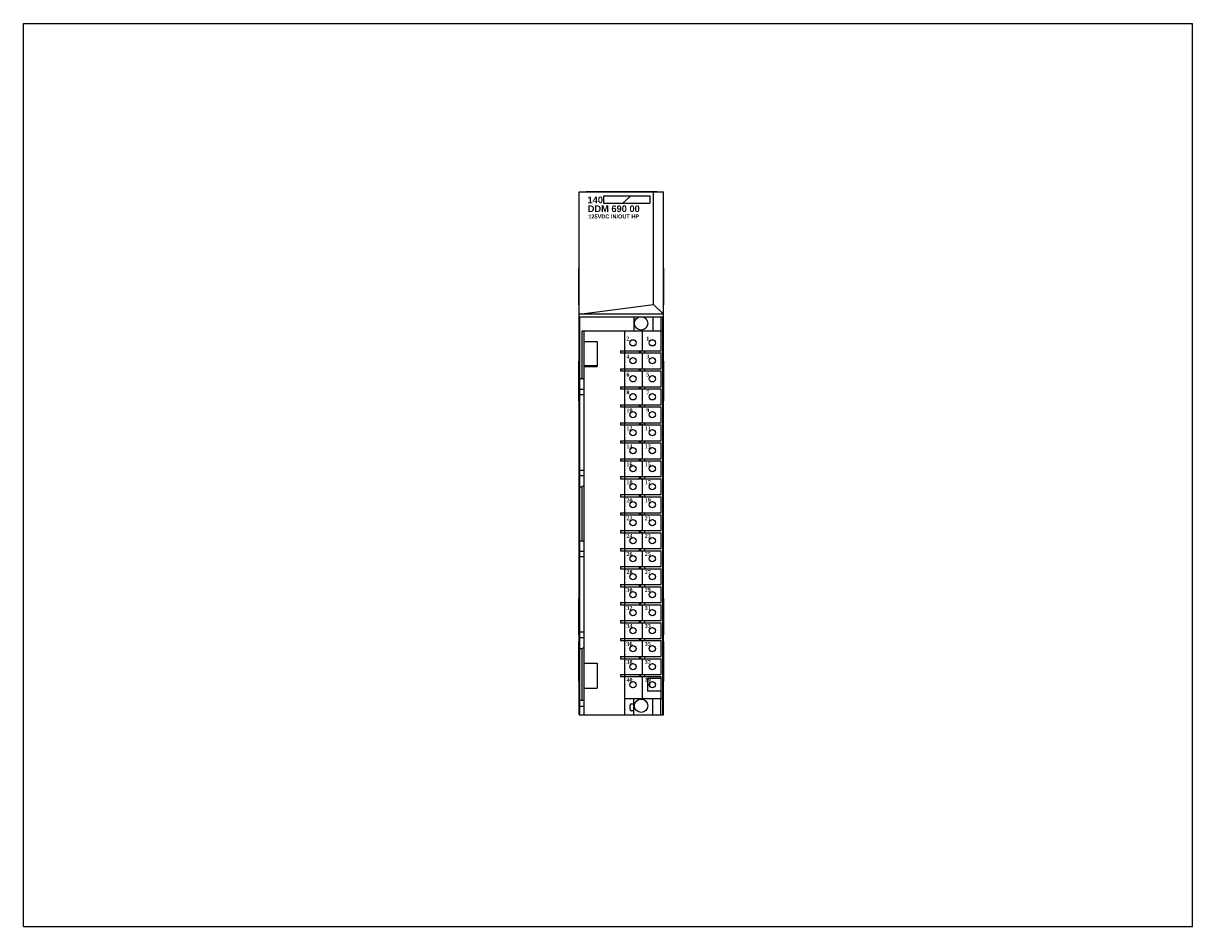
# Model space of a CAD drawing. Extents: x 0 to 22, y 0 to 27.4.
import ezdxf

# ---------------------------------------------------------------- set-up
doc = ezdxf.new("R2010")
doc.units = 0
doc.header["$LTSCALE"] = 1.21
doc.header["$MEASUREMENT"] = 0
doc.layers.get('0').update_dxf_attribs({"linetype": 'CONTINUOUS'})

msp = doc.modelspace()

# ---------------------------------------------------------------- linework, layer by layer
for p, q in [((0, 0), (0, 17)), ((0, 17), (22, 17)), ((22, 0), (22, 17)), ((10.458, 3.989), (10.458, 13.832)), ((10.458, 13.832), (12.046, 13.832)), ((10.588, 13.832), (10.588, 13.837)), ((10.588, 13.837), (11.927, 13.837)), ((10.917, 13.753), (10.917, 13.618)), ((10.917, 13.753), (11.786, 13.753)), ((11.431, 13.753), (11.278, 13.618)), ((11.786, 13.753), (11.786, 13.617)), ((11.859, 11.711), (11.859, 13.832)), ((11.927, 13.832), (11.927, 13.837)), ((12.046, 3.989), (12.046, 13.832)), ((10.917, 13.617), (11.786, 13.617)), ((10.452, 11.7), (10.452, 12.389)), ((10.458, 12.389), (10.452, 12.389)), ((12.046, 12.389), (12.052, 12.389)), ((12.052, 11.7), (12.052, 12.389)), ((10.458, 11.7), (10.452, 11.7)), ((10.458, 11.524), (11.859, 11.711)), ((11.859, 11.711), (12.046, 11.524)), ((12.046, 11.7), (12.052, 11.7)), ((12.046, 11.524), (10.458, 11.524)), ((10.472, 3.989), (10.472, 11.479)), ((10.472, 11.479), (11.616, 11.479)), ((11.486, 11.479), (11.486, 11.212)), ((11.63, 11.479), (12.041, 11.479)), ((11.845, 11.479), (11.845, 11.212)), ((11.994, 11.479), (11.994, 11.212)), ((12.033, 11.212), (12.033, 11.479)), ((12.042, 11.459), (12.041, 11.479)), ((12.042, 3.989), (12.042, 11.459)), ((11.647, 10.847), (11.647, 11.221)), ((10.512, 10.315), (10.512, 11.212)), ((10.512, 11.212), (12.033, 11.212)), ((10.551, 3.989), (10.551, 11.212)), ((10.551, 11.015), (10.797, 11.015)), ((10.797, 11.015), (10.797, 10.543)), ((11.317, 10.839), (11.317, 11.212)), ((12.002, 10.839), (12.002, 11.212)), ((12.034, 4.291), (12.034, 11.212)), ((11.235, 10.839), (11.235, 10.799)), ((11.235, 10.839), (12.002, 10.839)), ((11.235, 10.799), (12.002, 10.799)), ((11.313, 10.839), (11.313, 10.799)), ((11.317, 10.5), (11.317, 10.799)), ((11.589, 10.839), (11.589, 10.799)), ((11.609, 10.839), (11.609, 10.799)), ((11.647, 10.509), (11.647, 10.808)), ((11.687, 10.839), (11.687, 10.799)), ((12.002, 10.5), (12.002, 10.799)), ((10.451, 9.895), (10.451, 10.645)), ((10.451, 10.645), (10.458, 10.645)), ((10.456, 9.895), (10.456, 10.645)), ((12.046, 10.645), (12.051, 10.645)), ((12.051, 9.895), (12.051, 10.645)), ((10.451, 10.52), (10.456, 10.52)), ((10.787, 10.552), (10.551, 10.552)), ((10.551, 10.543), (10.797, 10.543)), ((10.787, 10.552), (10.787, 10.543)), ((11.235, 10.5), (11.235, 10.461)), ((11.235, 10.5), (12.002, 10.5)), ((11.235, 10.461), (12.002, 10.461)), ((11.313, 10.5), (11.313, 10.461)), ((11.317, 10.161), (11.317, 10.461)), ((11.589, 10.5), (11.589, 10.461)), ((11.609, 10.5), (11.609, 10.461)), ((11.647, 10.17), (11.647, 10.469)), ((11.687, 10.5), (11.687, 10.461)), ((12.002, 10.161), (12.002, 10.461)), ((12.046, 10.52), (12.051, 10.52)), ((10.472, 10.315), (10.512, 10.315)), ((10.551, 10.293), (10.512, 10.315)), ((11.235, 10.161), (11.235, 10.122)), ((11.235, 10.161), (12.002, 10.161)), ((11.235, 10.122), (12.002, 10.122)), ((11.313, 10.161), (11.313, 10.122)), ((11.317, 9.823), (11.317, 10.122)), ((11.589, 10.161), (11.589, 10.122)), ((11.609, 10.161), (11.609, 10.122)), ((11.647, 9.832), (11.647, 10.131)), ((11.687, 10.161), (11.687, 10.122)), ((12.002, 9.823), (12.002, 10.122)), ((10.451, 10.02), (10.456, 10.02)), ((10.551, 10.111), (10.472, 10.111)), ((10.551, 10.009), (10.472, 10.009)), ((12.046, 10.02), (12.051, 10.02)), ((10.451, 9.895), (10.458, 9.895)), ((11.235, 9.823), (11.235, 9.783)), ((11.235, 9.823), (12.002, 9.823)), ((11.235, 9.783), (12.002, 9.783)), ((11.313, 9.823), (11.313, 9.783)), ((11.317, 9.484), (11.317, 9.783)), ((11.589, 9.823), (11.589, 9.783)), ((11.609, 9.823), (11.609, 9.783)), ((11.647, 9.493), (11.647, 9.792)), ((11.687, 9.823), (11.687, 9.783)), ((12.002, 9.484), (12.002, 9.783)), ((12.051, 9.895), (12.046, 9.895)), ((11.235, 9.484), (11.235, 9.445)), ((11.235, 9.484), (12.002, 9.484)), ((11.313, 9.484), (11.313, 9.445)), ((11.589, 9.484), (11.589, 9.445)), ((11.609, 9.484), (11.609, 9.445)), ((11.687, 9.484), (11.687, 9.445)), ((11.235, 9.445), (12.002, 9.445)), ((11.317, 9.146), (11.317, 9.445)), ((11.647, 9.154), (11.647, 9.454)), ((12.002, 9.146), (12.002, 9.445)), ((11.235, 9.146), (11.235, 9.106)), ((11.235, 9.146), (12.002, 9.146)), ((11.235, 9.106), (12.002, 9.106)), ((11.313, 9.146), (11.313, 9.106)), ((11.317, 8.807), (11.317, 9.106)), ((11.589, 9.146), (11.589, 9.106)), ((11.609, 9.146), (11.609, 9.106)), ((11.647, 8.816), (11.647, 9.115)), ((11.687, 9.146), (11.687, 9.106)), ((12.002, 8.807), (12.002, 9.106)), ((11.235, 8.807), (11.235, 8.768)), ((11.235, 8.807), (12.002, 8.807)), ((11.313, 8.807), (11.313, 8.768)), ((11.589, 8.807), (11.589, 8.768)), ((11.609, 8.807), (11.609, 8.768)), ((11.687, 8.807), (11.687, 8.768)), ((10.551, 8.586), (10.472, 8.586)), ((11.235, 8.768), (12.002, 8.768)), ((11.317, 8.469), (11.317, 8.768)), ((11.647, 8.477), (11.647, 8.776)), ((12.002, 8.469), (12.002, 8.768)), ((10.551, 8.484), (10.472, 8.484)), ((11.235, 8.469), (12.002, 8.469)), ((11.235, 8.469), (11.235, 8.429)), ((11.235, 8.429), (12.002, 8.429)), ((11.313, 8.469), (11.313, 8.429)), ((11.317, 8.13), (11.317, 8.429)), ((11.589, 8.469), (11.589, 8.429)), ((11.609, 8.469), (11.609, 8.429)), ((11.647, 8.139), (11.647, 8.438)), ((11.687, 8.469), (11.687, 8.429)), ((12.002, 8.13), (12.002, 8.429)), ((10.472, 8.28), (10.512, 8.28)), ((10.551, 8.302), (10.512, 8.28)), ((10.512, 7.264), (10.512, 8.28)), ((11.235, 8.13), (12.002, 8.13)), ((11.235, 8.13), (11.235, 8.091)), ((11.235, 8.091), (12.002, 8.091)), ((11.313, 8.13), (11.313, 8.091)), ((11.317, 7.791), (11.317, 8.091)), ((11.589, 8.13), (11.589, 8.091)), ((11.609, 8.13), (11.609, 8.091)), ((11.647, 7.8), (11.647, 8.099)), ((11.687, 8.13), (11.687, 8.091)), ((12.002, 7.791), (12.002, 8.091)), ((11.235, 7.791), (12.002, 7.791)), ((11.235, 7.791), (11.235, 7.752)), ((11.235, 7.752), (12.002, 7.752)), ((11.313, 7.791), (11.313, 7.752)), ((11.317, 7.453), (11.317, 7.752)), ((11.589, 7.791), (11.589, 7.752)), ((11.609, 7.791), (11.609, 7.752)), ((11.647, 7.462), (11.647, 7.761)), ((11.687, 7.791), (11.687, 7.752)), ((12.002, 7.453), (12.002, 7.752)), ((10.472, 7.264), (10.512, 7.264)), ((10.551, 7.241), (10.512, 7.264)), ((11.235, 7.453), (12.002, 7.453)), ((11.235, 7.453), (11.235, 7.413)), ((11.235, 7.413), (12.002, 7.413)), ((11.313, 7.453), (11.313, 7.413)), ((11.317, 7.114), (11.317, 7.413)), ((11.589, 7.453), (11.589, 7.413)), ((11.609, 7.453), (11.609, 7.413)), ((11.647, 7.123), (11.647, 7.422)), ((11.687, 7.453), (11.687, 7.413)), ((12.002, 7.114), (12.002, 7.413)), ((10.551, 7.059), (10.472, 7.059)), ((11.235, 7.114), (12.002, 7.114)), ((11.235, 7.114), (11.235, 7.075)), ((11.235, 7.075), (12.002, 7.075)), ((11.313, 7.114), (11.313, 7.075)), ((11.317, 6.776), (11.317, 7.075)), ((11.589, 7.114), (11.589, 7.075)), ((11.609, 7.114), (11.609, 7.075)), ((11.647, 6.767), (11.647, 7.066)), ((11.687, 7.114), (11.687, 7.075)), ((12.002, 6.776), (12.002, 7.075)), ((10.551, 6.957), (10.472, 6.957)), ((11.235, 6.776), (12.002, 6.776)), ((11.235, 6.776), (11.235, 6.736)), ((11.235, 6.736), (12.002, 6.736)), ((11.313, 6.776), (11.313, 6.736)), ((11.317, 6.437), (11.317, 6.736)), ((11.589, 6.776), (11.589, 6.736)), ((11.609, 6.776), (11.609, 6.736)), ((11.647, 6.428), (11.647, 6.727)), ((11.687, 6.776), (11.687, 6.736)), ((12.002, 6.437), (12.002, 6.736)), ((11.235, 6.437), (12.002, 6.437)), ((11.235, 6.437), (11.235, 6.398)), ((11.235, 6.398), (12.002, 6.398)), ((11.313, 6.437), (11.313, 6.398)), ((11.317, 6.098), (11.317, 6.398)), ((11.589, 6.437), (11.589, 6.398)), ((11.609, 6.437), (11.609, 6.398)), ((11.647, 6.09), (11.647, 6.389)), ((11.687, 6.437), (11.687, 6.398)), ((12.002, 6.098), (12.002, 6.398)), ((10.458, 6.178), (10.452, 6.178)), ((10.452, 5.489), (10.452, 6.178)), ((12.046, 6.178), (12.052, 6.178)), ((12.052, 5.489), (12.052, 6.178)), ((11.235, 6.098), (12.002, 6.098)), ((11.235, 6.098), (11.235, 6.059)), ((11.235, 6.059), (12.002, 6.059)), ((11.313, 6.098), (11.313, 6.059)), ((11.317, 5.76), (11.317, 6.059)), ((11.589, 6.098), (11.589, 6.059)), ((11.609, 6.098), (11.609, 6.059)), ((11.647, 5.751), (11.647, 6.05)), ((11.687, 6.098), (11.687, 6.059)), ((12.002, 5.76), (12.002, 6.059)), ((11.235, 5.76), (12.002, 5.76)), ((11.235, 5.76), (11.235, 5.72)), ((11.235, 5.72), (12.002, 5.72)), ((11.313, 5.76), (11.313, 5.72)), ((11.317, 5.421), (11.317, 5.72)), ((11.589, 5.76), (11.589, 5.72)), ((11.609, 5.76), (11.609, 5.72)), ((11.687, 5.76), (11.687, 5.72)), ((12.002, 5.421), (12.002, 5.72)), ((10.551, 5.539), (10.472, 5.539)), ((11.647, 5.413), (11.647, 5.712)), ((10.451, 5.369), (10.458, 5.369)), ((10.451, 4.619), (10.451, 5.369)), ((10.458, 5.489), (10.452, 5.489)), ((10.456, 4.619), (10.456, 5.369)), ((10.551, 5.437), (10.472, 5.437)), ((11.235, 5.421), (12.002, 5.421)), ((11.235, 5.421), (11.235, 5.382)), ((11.235, 5.382), (12.002, 5.382)), ((11.313, 5.421), (11.313, 5.382)), ((11.317, 5.083), (11.317, 5.382)), ((11.589, 5.421), (11.589, 5.382)), ((11.609, 5.421), (11.609, 5.382)), ((11.647, 5.074), (11.647, 5.373)), ((11.687, 5.421), (11.687, 5.382)), ((12.002, 5.083), (12.002, 5.382)), ((12.046, 5.489), (12.052, 5.489)), ((12.046, 5.369), (12.051, 5.369)), ((12.051, 4.619), (12.051, 5.369)), ((10.451, 5.244), (10.456, 5.244)), ((10.472, 5.232), (10.512, 5.232)), ((10.551, 5.255), (10.512, 5.232)), ((10.512, 4.265), (10.512, 5.232)), ((11.235, 5.083), (12.002, 5.083)), ((11.235, 5.083), (11.235, 5.043)), ((11.313, 5.083), (11.313, 5.043)), ((11.589, 5.083), (11.589, 5.043)), ((11.609, 5.083), (11.609, 5.043)), ((11.687, 5.083), (11.687, 5.043)), ((12.046, 5.244), (12.051, 5.244)), ((10.551, 4.961), (10.797, 4.961)), ((10.797, 4.961), (10.797, 4.488)), ((11.235, 5.043), (12.002, 5.043)), ((11.317, 4.744), (11.317, 5.043)), ((11.647, 4.735), (11.647, 5.035)), ((12.002, 4.744), (12.002, 5.043)), ((10.451, 4.744), (10.456, 4.744)), ((11.235, 4.744), (12.002, 4.744)), ((11.235, 4.744), (11.235, 4.705)), ((11.235, 4.705), (12.002, 4.705)), ((11.313, 4.744), (11.313, 4.705)), ((11.317, 3.989), (11.317, 4.705)), ((11.589, 4.744), (11.589, 4.705)), ((11.609, 4.744), (11.609, 4.705)), ((11.647, 4.283), (11.647, 4.696)), ((11.687, 4.744), (11.687, 4.705)), ((12.002, 4.673), (11.741, 4.673)), ((11.741, 4.673), (11.741, 4.433)), ((12.002, 4.291), (12.002, 4.705)), ((12.046, 4.744), (12.051, 4.744)), ((10.451, 4.619), (10.458, 4.619)), ((10.551, 4.488), (10.797, 4.488)), ((12.002, 4.433), (11.741, 4.433)), ((12.051, 4.619), (12.046, 4.619)), ((10.472, 4.265), (10.551, 4.265)), ((11.317, 4.291), (12.034, 4.291)), ((11.486, 4.189), (11.437, 4.189)), ((11.486, 3.989), (11.486, 4.291)), ((11.845, 3.989), (11.845, 4.291)), ((11.994, 3.989), (11.994, 4.291)), ((12.033, 3.989), (12.033, 4.291)), ((10.458, 3.989), (12.046, 3.989)), ((10.551, 4.146), (10.472, 4.146)), ((11.417, 4.084), (11.417, 4.17)), ((11.486, 4.064), (11.437, 4.064)), ((0, 0), (22, 0))]:
    msp.add_line(p, q)
for centre, radius in [((11.623, 11.354), 0.125), ((11.47, 10.988), 0.0591), ((11.835, 10.988), 0.0591), ((11.47, 10.65), 0.0591), ((11.835, 10.65), 0.0591), ((11.47, 10.311), 0.0591), ((11.835, 10.311), 0.0591), ((11.47, 9.972), 0.0591), ((11.835, 9.972), 0.0591), ((11.47, 9.634), 0.0591), ((11.835, 9.634), 0.0591), ((11.47, 9.295), 0.0591), ((11.835, 9.295), 0.0591), ((11.47, 8.957), 0.0591), ((11.835, 8.957), 0.0591), ((11.47, 8.618), 0.0591), ((11.835, 8.618), 0.0591), ((11.47, 8.28), 0.0591), ((11.835, 8.28), 0.0591), ((11.47, 7.941), 0.0591), ((11.835, 7.941), 0.0591), ((11.47, 7.602), 0.0591), ((11.835, 7.602), 0.0591), ((11.47, 7.264), 0.0591), ((11.835, 7.264), 0.0591), ((11.47, 6.925), 0.0591), ((11.835, 6.925), 0.0591), ((11.47, 6.587), 0.0591), ((11.835, 6.587), 0.0591), ((11.47, 6.248), 0.0591), ((11.835, 6.248), 0.0591), ((11.47, 5.909), 0.0591), ((11.835, 5.909), 0.0591), ((11.47, 5.571), 0.0591), ((11.835, 5.571), 0.0591), ((11.47, 5.232), 0.0591), ((11.835, 5.232), 0.0591), ((11.47, 4.894), 0.0591), ((11.835, 4.894), 0.0591), ((11.47, 4.555), 0.0591), ((11.835, 4.555), 0.0591), ((11.623, 4.157), 0.125)]:
    msp.add_circle(centre, radius)
for centre, radius, start, end in [((11.847, 4.555), 0.0689, 146.4876, 214.153), ((11.437, 4.17), 0.0197, 90, 180), ((11.252, 4.246), 0.185, 333.0613, 341.0926), ((11.437, 4.084), 0.0197, 180, 270)]:
    msp.add_arc(centre, radius, start, end)

# ---------------------------------------------------------------- texts
at = {"attachment_point": 1}
for s, insert, char_height, width in [('\\fArial|b1|i0|c0|p34;140', (10.614, 13.741), 0.125, 0.28225), ('{\\fArial|b1|i0|c0|p34;DDM 690 00}', (10.618, 13.574), 0.125, 1.125), ('{\\fArial|b1|i0|c0|p34;125VDC IN/OUT HP}', (10.63, 13.403), 0.075, 1.0258)]:
    msp.add_mtext(s, dxfattribs=dict(at, insert=insert, char_height=char_height, width=width))
at = {"insert": (11.347, 11.105), "char_height": 0.075, "width": 0.6271, "attachment_point": 1, "line_spacing_factor": 2.704}
msp.add_mtext('{\\fTimes New Roman|b1|i0|c0|p18;2           1\\P4           3\\P6           5\\P8           7\\P10         9\\P12        11\\P14        13\\P16        15\\P18        17\\P20        19\\P22        21\\P24        23\\P26        25\\P28        27\\P30        29\\P32        31\\P34        33\\P36        35\\P38        37\\P40        39}', dxfattribs=at)

doc.saveas('drawing.dxf')
